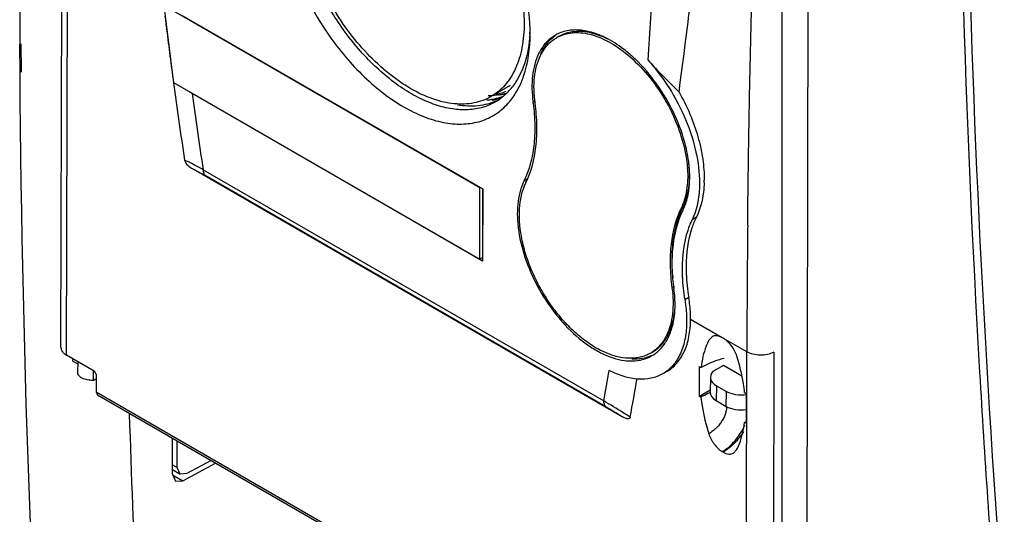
# Model space of a CAD drawing. Header units: millimetres. Extents: x 39 to 300, y 44 to 429.
# Tile 2 of 6: x 112 to 183, y 111 to 146. Entities that reach past the tile are written whole.
import ezdxf

# ---------------------------------------------------------------- set-up
doc = ezdxf.new("R2010")
doc.units = ezdxf.units.MM
doc.header["$LTSCALE"] = 30.784258
doc.layers.get('0').update_dxf_attribs({"linetype": 'CONTINUOUS'})

msp = doc.modelspace()

# ---------------------------------------------------------------- linework, layer by layer
at = {"color": 7}
for p, q in [((166.796, 92.248), (166.796, 171.448)), ((168.565, 93.549), (168.7, 171.428)), ((115.026, 122.618), (115.097, 151.018)), ((115.436, 122.052), (115.511, 150.443)), ((122.445, 147.178), (145.072, 134.114)), ((123.141, 141.621), (122.445, 147.178)), ((123.739, 146.443), (145.295, 133.998)), ((148.701, 145.125), (148.701, 145.147)), ((112.094, 142.317), (112.081, 144.373)), ((112.201, 142.379), (112.174, 144.428)), ((145.063, 128.965), (123.141, 141.621)), ((145.888, 140.627), (147.302, 141.444)), ((145.286, 128.823), (124.449, 140.853)), ((149.053, 140.312), (148.91, 140.232)), ((124.492, 135.44), (155.29, 117.659)), ((125.232, 135.383), (153.987, 118.782)), ((154.141, 118.36), (125.387, 134.961)), ((148.475, 134.694), (148.259, 134.576)), ((145.072, 134.114), (145.063, 128.965)), ((145.284, 133.998), (145.275, 129.087)), ((145.295, 133.998), (145.286, 128.823)), ((159.677, 132.697), (159.536, 132.615)), ((160.629, 131.967), (160.32, 131.789)), ((145.063, 128.965), (145.275, 129.087)), ((145.287, 129.08), (145.275, 129.087)), ((159.021, 126.989), (158.879, 126.907)), ((160.083, 126.203), (159.799, 126.04)), ((162.493, 123.319), (160.216, 124.633)), ((161.754, 123.387), (161.535, 123.149)), ((162.568, 123.275), (162.503, 123.313)), ((164.255, 122.301), (162.579, 123.269)), ((164.203, 92.496), (164.255, 122.301)), ((166.181, 122.27), (166.129, 92.428)), ((117.414, 120.91), (115.436, 122.052)), ((115.884, 121.641), (115.884, 121.793)), ((115.884, 121.641), (116.229, 121.442)), ((116.23, 121.594), (116.228, 120.83)), ((117.336, 120.955), (117.335, 120.255)), ((160.859, 119.1), (160.862, 121.241)), ((160.862, 121.241), (160.965, 121.181)), ((162.582, 121.326), (161.821, 120.886)), ((163.902, 120.564), (162.582, 121.326)), ((117.335, 120.255), (117.554, 120.372)), ((117.555, 120.665), (117.553, 119.428)), ((161.635, 120.485), (161.619, 119.41)), ((117.553, 119.428), (164.203, 92.496)), ((117.553, 119.428), (117.651, 119.202)), ((161.621, 119.539), (160.859, 119.1)), ((162.075, 119.872), (162.059, 118.796)), ((162.075, 119.872), (162.782, 119.464)), ((162.766, 118.388), (162.782, 119.464)), ((164.306, 92.266), (117.651, 119.202)), ((160.961, 119.041), (160.859, 119.1)), ((162.059, 118.796), (162.766, 118.388)), ((164.096, 119.374), (164.199, 119.314)), ((164.199, 119.314), (164.195, 117.174)), ((164.195, 117.174), (164.092, 117.233)), ((123.028, 113.513), (123.028, 116.097)), ((123.381, 113.986), (123.381, 115.893)), ((163.303, 115.027), (163.522, 115.265)), ((125.801, 114.497), (124.064, 113.564)), ((162.554, 115.102), (162.489, 115.139)), ((123.028, 114.19), (123.381, 113.986)), ((123.028, 113.852), (123.588, 113.528)), ((123.588, 113.528), (123.381, 113.986)), ((123.781, 113.05), (126.117, 114.314)), ((123.028, 113.513), (123.256, 113.009)), ((123.045, 113.475), (123.781, 113.05)), ((124.064, 113.564), (123.588, 113.528)), ((123.256, 113.009), (123.781, 113.05))]:
    msp.add_line(p, q, dxfattribs=at)
for centre, radius, start, end in [((1145.656, 149.676), 1033.588, 179.852203, 180.293951), ((464.225, 187.814), 344.231, 186.90791, 187.07038), ((467.642, 188.241), 347.675, 187.0708, 187.70636), ((138.022, 145.765), 10.679, 356.48104, 358.88653), ((151.838, 142.718), 2.679, 118.67497, 120.44526), ((152.064, 142.818), 2.699, 123.81652, 125.59234), ((151.839, 142.715), 2.682, 115.54191, 118.67371), ((151.909, 142.593), 2.617, 116.44688, 119.89867), ((153.082, 142.107), 3.953, 154.12736, 157.72067), ((148.976, 135.694), 10.536, 48.24353, 48.47887), ((148.831, 135.533), 10.752, 46.77747, 48.23946), ((148.685, 135.376), 10.966, 46.51085, 46.78145), ((475.012, 189.235), 355.112, 187.70589, 188.60962), ((127.584, 146.286), 6.272, 237.71486, 240.01177), ((475.008, 188.286), 353.754, 187.70563, 188.60073), ((145.441, 144.932), 4.206, 281.27136, 287.10276), ((145.762, 145.192), 4.495, 278.60344, 282.3776), ((145.489, 144.778), 4.046, 287.09697, 291.80578), ((145.294, 144.499), 4.115, 290.20051, 290.75602), ((145.796, 145.036), 4.335, 282.38444, 285.41974), ((143.843, 144.096), 4.528, 316.52095, 321.86819), ((143.162, 143.634), 5.28, 325.89707, 326.3247), ((143.018, 143.728), 5.452, 326.33593, 330.33542), ((142.703, 143.91), 5.816, 330.311, 332.82711), ((145.167, 145.06), 4.692, 275.25159, 279.71388), ((145.214, 144.756), 4.44, 279.83712, 283.55131), ((145.262, 144.557), 4.235, 283.54837, 290.19616), ((144.178, 143.741), 4.04, 301.12574, 306.08371), ((133.753, 138.212), 15.291, 7.27606, 7.59029), ((146.825, 133.666), 13.488, 24.65892, 25.19919), ((150.621, 134.711), 9.539, 6.4253, 9.73057), ((151.202, 134.777), 8.953, 4.62977, 6.42057), ((151.659, 134.893), 8.35, 3.87826, 4.30066), ((151.468, 134.8), 8.687, 4.36189, 4.62214), ((151.525, 134.804), 8.629, 4.17612, 4.36181), ((151.712, 132.899), 3.839, 154.10404, 155.21544), ((152.029, 132.97), 3.951, 154.1272, 157.70504), ((152.724, 134.715), 8.468, 358.31843, 359.34208), ((165.316, 129.929), 6.281, 153.85417, 155.57426), ((156.153, 134.195), 3.916, 334.11701, 336.90318), ((158.117, 126.877), 1.192, 41.426, 42.57057), ((174.121, 128.842), 15.229, 186.96288, 187.59093), ((1229.755, 120.452), 1065.502, 179.69673, 179.900519), ((153.031, 125.799), 6.066, 353.14947, 353.72784), ((152.582, 125.662), 6.519, 354.71305, 355.26115), ((152.394, 124.683), 7.822, 359.63665, 359.89942), ((155.413, 125.135), 3.579, 331.07764, 333.86345), ((155.101, 125.058), 3.917, 334.11702, 336.90751), ((161.803, 122.099), 1.401, 59.99935, 60.49896), ((161.857, 122.044), 1.422, 59.50492, 60.00062), ((156.026, 124.469), 2.617, 299.9013, 303.46383), ((156.302, 124.482), 2.69, 294.03786, 296.10869), ((156.097, 124.345), 2.679, 299.06366, 301.12765), ((156.092, 124.353), 2.689, 301.12976, 304.50485), ((-47.838, 156.616), 205.341, 349.38254, 350.00077), ((-47.275, 155.735), 206.702, 349.37173, 350.15102), ((160.141, 118.581), 2.674, 354.51174, 355.66655), ((161.235, 122.056), 5.606, 300.6454, 301.19929), ((161.286, 121.972), 5.507, 301.19869, 301.94992)]:
    msp.add_arc(centre, radius, start, end, dxfattribs=at)
for centre, major_axis, ratio, start_param, end_param in [((117.413, 120.747), (-0.1, 0.173), 0.579045, -2.355946, -0.786063), ((163.135, 120.463), (1.5, -0.022), 0.567179, 8.930827, 10.218607), ((163.842, 120.055), (1.5, -0.022), 0.567179, -2.347763, -1.307519), ((163.119, 119.387), (1.5, -0.022), 0.567179, 3.14152, 3.935422), ((163.826, 118.979), (1.5, -0.022), 0.567179, -2.347763, -1.300442)]:
    msp.add_ellipse(centre, major_axis=major_axis, ratio=ratio, start_param=start_param, end_param=end_param, dxfattribs=at)
for points, knots in [([(182.213, 102.737), (181.743, 108.757), (180.079, 133.253), (179.377, 157.814), (179.344, 176.328)], [0, 0, 0, 0, 0.245919, 1, 1, 1, 1]), ([(179.81, 176.349), (179.826, 170.117), (180.11, 145.594), (181.295, 121.08), (182.731, 102.844)], [0, 0, 0, 0, 0.254107, 1, 1, 1, 1]), ([(159.387, 140.956), (159.875, 144.627), (160.796, 152.08), (161.507, 159.557), (161.806, 163.351)], [0, 0, 0, 0, 0.493169, 1, 1, 1, 1]), ([(157.832, 159.353), (157.815, 157.993), (157.71, 152.628), (157.442, 147.265), (157.144, 143.269)], [0, 0, 0, 0, 0.253361, 1, 1, 1, 1]), ([(130.599, 155.576), (130.597, 154.389), (130.952, 151.889), (132.267, 148.25), (134.274, 144.807), (136.417, 142.313), (138.321, 140.712), (139.752, 139.777), (140.971, 139.204), (141.93, 138.894), (142.829, 138.692), (143.918, 138.611), (145.156, 138.816), (146.256, 139.327), (146.861, 139.852), (147.125, 140.148)], [0, 0, 0, 0, 0.132298, 0.278208, 0.428769, 0.574017, 0.641895, 0.705371, 0.763926, 0.791335, 0.817519, 0.866488, 0.911995, 0.955791, 1, 1, 1, 1]), ([(146.266, 140.283), (145.972, 140.105), (145.321, 139.82), (144.242, 139.643), (143.081, 139.712), (141.864, 140.022), (140.616, 140.561), (138.891, 141.602), (136.835, 143.41), (134.721, 146.105), (133.056, 149.176), (131.978, 152.367), (131.691, 154.541), (131.693, 155.575)], [0, 0, 0, 0, 0.042918, 0.087476, 0.135156, 0.186928, 0.243243, 0.304101, 0.437571, 0.581915, 0.729229, 0.871063, 1, 1, 1, 1]), ([(140.138, 141.197), (139.581, 141.518), (138.482, 142.289), (136.969, 143.704), (135.575, 145.377), (134.352, 147.245), (133.345, 149.239), (132.593, 151.283), (132.124, 153.301), (132.006, 154.638), (132.006, 155.281)], [0, 0, 0, 0, 0.114157, 0.237325, 0.366975, 0.499999, 0.633023, 0.762673, 0.885843, 1, 1, 1, 1]), ([(147.146, 151.303), (147.327, 150.845), (147.646, 149.93), (148, 148.55), (148.218, 147.206), (148.27, 146.321), (148.27, 145.892)], [0, 0, 0, 0, 0.265814, 0.522697, 0.768106, 1, 1, 1, 1]), ([(148.701, 145.147), (148.701, 146.169), (148.435, 148.315), (147.781, 150.369), (147.358, 151.408)], [0, 0, 0, 0, 0.476985, 1, 1, 1, 1]), ([(164.57, 146.133), (164.572, 146.205), (164.579, 146.35), (164.585, 146.567), (164.589, 146.784), (164.593, 146.93), (164.595, 147.002)], [0, 0, 0, 0, 0.248811, 0.498586, 0.749585, 1, 1, 1, 1]), ([(148.27, 145.892), (148.27, 145.309), (148.202, 144.453), (147.939, 143.378), (147.671, 142.661), (147.33, 142.02), (146.918, 141.46), (146.439, 140.989), (146.077, 140.736), (145.888, 140.627)], [0, 0, 0, 0, 0.289277, 0.422535, 0.548497, 0.667894, 0.781868, 0.891952, 1, 1, 1, 1]), ([(164.314, 131.399), (164.327, 132.624), (164.365, 135.689), (164.443, 140.601), (164.524, 144.288), (164.57, 146.133)], [0, 0, 0, 0, 0.249267, 0.624163, 1, 1, 1, 1]), ([(148.681, 145.109), (148.636, 144.387), (148.413, 143.035), (147.795, 141.795), (147.405, 141.3)], [0, 0, 0, 0, 0.534454, 1, 1, 1, 1]), ([(147.877, 141.255), (148.015, 141.524), (148.531, 142.751), (148.699, 144.102), (148.701, 145.125)], [0, 0, 0, 0, 0.228518, 1, 1, 1, 1]), ([(150.48, 145.027), (150.233, 144.881), (149.769, 144.494), (149.444, 143.989), (149.31, 143.714)], [0, 0, 0, 0, 0.484469, 1, 1, 1, 1]), ([(149.45, 143.585), (149.582, 143.853), (149.828, 144.229), (150.25, 144.631), (150.483, 144.792), (150.605, 144.862)], [0, 0, 0, 0, 0.514617, 0.759329, 1, 1, 1, 1]), ([(149.526, 143.832), (149.641, 144.069), (149.914, 144.509), (150.29, 144.868), (150.493, 145.013)], [0, 0, 0, 0, 0.514785, 1, 1, 1, 1]), ([(152.604, 145.36), (152.269, 145.415), (151.608, 145.446), (150.965, 145.269), (150.683, 145.134)], [0, 0, 0, 0, 0.520299, 1, 1, 1, 1]), ([(150.744, 144.936), (150.913, 145.021), (151.279, 145.155), (151.872, 145.241), (152.503, 145.214), (153.162, 145.075), (153.841, 144.828), (154.785, 144.347), (155.448, 143.856), (155.87, 143.487)], [0, 0, 0, 0, 0.101099, 0.205991, 0.317093, 0.436092, 0.563926, 0.700855, 1, 1, 1, 1]), ([(152.623, 145.28), (152.453, 145.301), (152.117, 145.319), (151.625, 145.273), (151.164, 145.151), (150.88, 145.02), (150.746, 144.943)], [0, 0, 0, 0, 0.265397, 0.518022, 0.761431, 1, 1, 1, 1]), ([(153.501, 145.118), (153.426, 145.146), (153.133, 145.247), (152.831, 145.323), (152.604, 145.36)], [0, 0, 0, 0, 0.259034, 1, 1, 1, 1]), ([(153.506, 145.077), (153.432, 145.101), (153.143, 145.19), (152.845, 145.253), (152.623, 145.28)], [0, 0, 0, 0, 0.259222, 1, 1, 1, 1]), ([(154.28, 144.767), (154.215, 144.801), (153.962, 144.931), (153.7, 145.045), (153.501, 145.118)], [0, 0, 0, 0, 0.257151, 1, 1, 1, 1]), ([(154.279, 144.754), (154.215, 144.786), (153.963, 144.907), (153.703, 145.011), (153.506, 145.077)], [0, 0, 0, 0, 0.257439, 1, 1, 1, 1]), ([(155.96, 143.582), (155.825, 143.701), (155.3, 144.143), (154.727, 144.529), (154.28, 144.767)], [0, 0, 0, 0, 0.262251, 1, 1, 1, 1]), ([(149.31, 143.714), (149.073, 143.224), (148.782, 142.053), (148.826, 140.863), (148.91, 140.232)], [0, 0, 0, 0, 0.460733, 1, 1, 1, 1]), ([(149.056, 140.155), (149.012, 140.477), (148.96, 141.106), (149.006, 142.27), (149.214, 143.104), (149.45, 143.585)], [0, 0, 0, 0, 0.27967, 0.540173, 1, 1, 1, 1]), ([(155.87, 143.487), (156.388, 143.035), (157.357, 142.001), (158.54, 140.226), (159.426, 138.294), (159.79, 136.937), (159.897, 136.267)], [0, 0, 0, 0, 0.245056, 0.502072, 0.758009, 1, 1, 1, 1]), ([(159.029, 139.409), (158.68, 140.151), (157.861, 141.551), (156.807, 142.787), (156.232, 143.332)], [0, 0, 0, 0, 0.508595, 1, 1, 1, 1]), ([(157.144, 143.269), (157.502, 142.873), (158.246, 142.097), (159.006, 141.338), (159.388, 140.956)], [0, 0, 0, 0, 0.497251, 1, 1, 1, 1]), ([(157.144, 143.269), (157.709, 142.646), (158.733, 141.284), (159.903, 139.047), (160.659, 136.739), (160.858, 135.172), (160.857, 134.426)], [0, 0, 0, 0, 0.258131, 0.519844, 0.771185, 1, 1, 1, 1]), ([(116.31, 58.443), (115.655, 65.278), (113.31, 93.18), (112.245, 121.186), (112.094, 142.317)], [0, 0, 0, 0, 0.245267, 1, 1, 1, 1]), ([(145.888, 140.627), (145.7, 140.518), (145.299, 140.331), (144.651, 140.152), (143.961, 140.075), (143.235, 140.1), (142.481, 140.226), (141.418, 140.536), (140.643, 140.905), (140.138, 141.197)], [0, 0, 0, 0, 0.108048, 0.218133, 0.332107, 0.451504, 0.577466, 0.710724, 1, 1, 1, 1]), ([(146.435, 140.747), (146.375, 140.738), (146.131, 140.706), (145.884, 140.693), (145.699, 140.693)], [0, 0, 0, 0, 0.245965, 1, 1, 1, 1]), ([(145.959, 140.435), (146.024, 140.446), (146.28, 140.496), (146.532, 140.569), (146.715, 140.637)], [0, 0, 0, 0, 0.253296, 1, 1, 1, 1]), ([(147.129, 140.98), (147.085, 140.933), (146.906, 140.753), (146.711, 140.588), (146.557, 140.477)], [0, 0, 0, 0, 0.252556, 1, 1, 1, 1]), ([(147.125, 140.148), (147.162, 140.189), (147.307, 140.357), (147.44, 140.535), (147.534, 140.673)], [0, 0, 0, 0, 0.24692, 1, 1, 1, 1]), ([(159.388, 140.956), (159.677, 140.443), (160.192, 139.396), (160.766, 137.78), (161.117, 136.183), (161.197, 135.126), (161.191, 134.618)], [0, 0, 0, 0, 0.265394, 0.524495, 0.771073, 1, 1, 1, 1]), ([(146.281, 140.325), (145.867, 140.138), (144.934, 139.896), (143.976, 139.941), (143.49, 140.02)], [0, 0, 0, 0, 0.480089, 1, 1, 1, 1]), ([(148.921, 140.149), (148.987, 139.625), (149.064, 138.604), (148.979, 136.714), (148.64, 135.36), (148.259, 134.576)], [0, 0, 0, 0, 0.279086, 0.539327, 1, 1, 1, 1]), ([(148.399, 134.447), (148.792, 135.246), (149.138, 136.635), (149.215, 138.571), (149.129, 139.618), (149.056, 140.155)], [0, 0, 0, 0, 0.459828, 0.720325, 1, 1, 1, 1]), ([(160.022, 136.323), (159.98, 136.569), (159.767, 137.588), (159.413, 138.575), (159.083, 139.293)], [0, 0, 0, 0, 0.24028, 1, 1, 1, 1]), ([(125.232, 135.383), (124.979, 135.521), (124.539, 135.758), (124.093, 135.984), (123.902, 136.074)], [0, 0, 0, 0, 0.577246, 1, 1, 1, 1]), ([(123.902, 136.074), (123.925, 135.921), (124.124, 135.665), (124.371, 135.51), (124.492, 135.44)], [0, 0, 0, 0, 0.525453, 1, 1, 1, 1]), ([(159.897, 136.267), (159.907, 136.204), (159.945, 135.956), (159.972, 135.706), (159.986, 135.519)], [0, 0, 0, 0, 0.254289, 1, 1, 1, 1]), ([(124.492, 135.44), (124.629, 135.375), (124.93, 135.22), (125.225, 135.055), (125.387, 134.961)], [0, 0, 0, 0, 0.447854, 1, 1, 1, 1]), ([(125.232, 135.383), (125.232, 135.299), (125.251, 135.144), (125.334, 135.007), (125.387, 134.961)], [0, 0, 0, 0, 0.546421, 1, 1, 1, 1]), ([(159.99, 135.458), (160.008, 135.191), (160.018, 134.672), (159.929, 133.707), (159.734, 133.019), (159.536, 132.615)], [0, 0, 0, 0, 0.27613, 0.535027, 1, 1, 1, 1]), ([(160.069, 133.971), (160.089, 134.089), (160.154, 134.59), (160.159, 135.098), (160.135, 135.481)], [0, 0, 0, 0, 0.238254, 1, 1, 1, 1]), ([(160.097, 133.952), (160.112, 134.069), (160.163, 134.561), (160.159, 135.058), (160.132, 135.433)], [0, 0, 0, 0, 0.239129, 1, 1, 1, 1]), ([(148.227, 134.509), (147.995, 134.006), (147.797, 133.141), (147.767, 131.938), (147.898, 130.566), (148.367, 128.782), (149.321, 126.712), (150.605, 124.822), (151.897, 123.49), (153.011, 122.656), (154.067, 122.045), (154.917, 121.753), (155.475, 121.681)], [0, 0, 0, 0, 0.102107, 0.159866, 0.221794, 0.355709, 0.497803, 0.640258, 0.775196, 0.837821, 0.896359, 1, 1, 1, 1]), ([(157.33, 122.2), (157.217, 122.135), (156.979, 122.021), (156.597, 121.904), (156.191, 121.84), (155.61, 121.826), (154.836, 121.953), (153.895, 122.31), (152.943, 122.862), (152.008, 123.592), (151.115, 124.479), (150.291, 125.498), (149.56, 126.617), (148.942, 127.806), (148.456, 129.029), (148.116, 130.25), (147.96, 131.254), (147.92, 132.025), (147.943, 133.036), (148.116, 133.871), (148.399, 134.447)], [0, 0, 0, 0, 0.021839, 0.043997, 0.066771, 0.090419, 0.141021, 0.196881, 0.258191, 0.324525, 0.39501, 0.468464, 0.543505, 0.618654, 0.692426, 0.76342, 0.830418, 0.862134, 0.892537, 1, 1, 1, 1]), ([(160.857, 134.426), (160.857, 134.18), (160.816, 133.281), (160.606, 132.378), (160.32, 131.789)], [0, 0, 0, 0, 0.272743, 1, 1, 1, 1]), ([(161.188, 134.467), (161.181, 134.234), (161.121, 133.38), (160.905, 132.527), (160.629, 131.967)], [0, 0, 0, 0, 0.27148, 1, 1, 1, 1]), ([(159.677, 132.697), (159.724, 132.791), (159.903, 133.2), (160.015, 133.635), (160.069, 133.971)], [0, 0, 0, 0, 0.237291, 1, 1, 1, 1]), ([(159.755, 132.659), (159.796, 132.757), (159.955, 133.174), (160.052, 133.614), (160.097, 133.952)], [0, 0, 0, 0, 0.237672, 1, 1, 1, 1]), ([(159.536, 132.615), (159.143, 131.816), (158.797, 130.427), (158.72, 128.491), (158.806, 127.444), (158.879, 126.907)], [0, 0, 0, 0, 0.459828, 0.720325, 1, 1, 1, 1]), ([(159.021, 126.989), (158.95, 127.506), (158.865, 128.515), (158.926, 130.39), (159.239, 131.738), (159.597, 132.526)], [0, 0, 0, 0, 0.278348, 0.538411, 1, 1, 1, 1]), ([(159.004, 126.996), (158.941, 127.512), (158.87, 128.517), (158.962, 130.379), (159.3, 131.713), (159.676, 132.486)], [0, 0, 0, 0, 0.278815, 0.538918, 1, 1, 1, 1]), ([(160.32, 131.789), (160.199, 131.541), (159.752, 130.42), (159.605, 129.197), (159.603, 128.27)], [0, 0, 0, 0, 0.229266, 1, 1, 1, 1]), ([(160.629, 131.967), (160.507, 131.717), (160.051, 130.595), (159.897, 129.367), (159.892, 128.436)], [0, 0, 0, 0, 0.229835, 1, 1, 1, 1]), ([(164.314, 131.399), (164.304, 130.514), (164.283, 128.745), (164.273, 126.976), (164.268, 126.091)], [0, 0, 0, 0, 0.500184, 1, 1, 1, 1]), ([(159.603, 128.27), (159.603, 128.09), (159.619, 127.343), (159.704, 126.599), (159.799, 126.04)], [0, 0, 0, 0, 0.241042, 1, 1, 1, 1]), ([(159.892, 128.436), (159.891, 128.256), (159.905, 127.508), (159.988, 126.763), (160.083, 126.203)], [0, 0, 0, 0, 0.241186, 1, 1, 1, 1]), ([(158.879, 126.907), (158.923, 126.585), (158.975, 125.956), (158.929, 124.792), (158.721, 123.958), (158.485, 123.478)], [0, 0, 0, 0, 0.27967, 0.540173, 1, 1, 1, 1]), ([(159.079, 125.124), (159.09, 125.259), (159.12, 125.828), (159.083, 126.4), (159.025, 126.83)], [0, 0, 0, 0, 0.23857, 1, 1, 1, 1]), ([(159.799, 126.04), (159.821, 125.909), (159.898, 125.401), (159.934, 124.887), (159.934, 124.506)], [0, 0, 0, 0, 0.258888, 1, 1, 1, 1]), ([(160.216, 124.669), (160.217, 124.793), (160.205, 125.307), (160.148, 125.819), (160.083, 126.203)], [0, 0, 0, 0, 0.240992, 1, 1, 1, 1]), ([(158.626, 123.559), (158.681, 123.67), (158.889, 124.154), (159.005, 124.676), (159.053, 125.076)], [0, 0, 0, 0, 0.235218, 1, 1, 1, 1]), ([(159.934, 124.506), (159.933, 124.087), (159.868, 123.289), (159.542, 122.193), (158.996, 121.304), (158.484, 120.875), (158.21, 120.718)], [0, 0, 0, 0, 0.289688, 0.548906, 0.782135, 1, 1, 1, 1]), ([(158.493, 120.88), (158.765, 121.037), (159.274, 121.462), (159.818, 122.342), (160.146, 123.427), (160.214, 124.217), (160.216, 124.633)], [0, 0, 0, 0, 0.218162, 0.451508, 0.710625, 1, 1, 1, 1]), ([(158.704, 123.522), (158.753, 123.637), (158.938, 124.133), (159.036, 124.659), (159.074, 125.061)], [0, 0, 0, 0, 0.235734, 1, 1, 1, 1]), ([(158.485, 123.478), (158.365, 123.234), (158.147, 122.891), (157.778, 122.513), (157.574, 122.356), (157.469, 122.286)], [0, 0, 0, 0, 0.514424, 0.759546, 1, 1, 1, 1]), ([(157.472, 122.282), (157.581, 122.345), (157.794, 122.489), (158.182, 122.842), (158.416, 123.17), (158.546, 123.405)], [0, 0, 0, 0, 0.242183, 0.487715, 1, 1, 1, 1]), ([(157.615, 122.137), (157.827, 122.283), (158.221, 122.649), (158.506, 123.103), (158.625, 123.348)], [0, 0, 0, 0, 0.485007, 1, 1, 1, 1]), ([(161.535, 123.149), (161.463, 123.006), (161.184, 122.379), (161.03, 121.701), (160.965, 121.181)], [0, 0, 0, 0, 0.235052, 1, 1, 1, 1]), ([(162.493, 123.319), (162.43, 123.354), (162.302, 123.414), (162.105, 123.461), (161.917, 123.457), (161.803, 123.415), (161.754, 123.387)], [0, 0, 0, 0, 0.280935, 0.541255, 0.779035, 1, 1, 1, 1]), ([(163.534, 121.996), (163.449, 122.261), (163.252, 122.64), (162.894, 123.045), (162.684, 123.207), (162.579, 123.269)], [0, 0, 0, 0, 0.515089, 0.772983, 1, 1, 1, 1]), ([(115.026, 122.618), (115.026, 122.566), (115.046, 122.456), (115.13, 122.303), (115.264, 122.164), (115.375, 122.087), (115.436, 122.052)], [0, 0, 0, 0, 0.21572, 0.448145, 0.708431, 1, 1, 1, 1]), ([(166.181, 122.27), (166.039, 122.197), (165.718, 122.092), (165.209, 122.046), (164.704, 122.107), (164.39, 122.223), (164.255, 122.301)], [0, 0, 0, 0, 0.2403, 0.503071, 0.764182, 1, 1, 1, 1]), ([(155.475, 121.681), (155.813, 121.637), (156.483, 121.633), (157.121, 121.849), (157.398, 122.003)], [0, 0, 0, 0, 0.518665, 1, 1, 1, 1]), ([(157.397, 122.025), (157.185, 121.93), (156.72, 121.791), (156.237, 121.768), (155.991, 121.78)], [0, 0, 0, 0, 0.486417, 1, 1, 1, 1]), ([(162.622, 121.826), (162.471, 121.787), (161.9, 121.623), (161.347, 121.394), (160.965, 121.181)], [0, 0, 0, 0, 0.263324, 1, 1, 1, 1]), ([(164.096, 119.374), (164.073, 119.588), (163.954, 120.475), (163.739, 121.348), (163.534, 121.996)], [0, 0, 0, 0, 0.240616, 1, 1, 1, 1]), ([(158.21, 120.718), (157.956, 120.571), (157.378, 120.354), (156.418, 120.3), (155.393, 120.503), (154.722, 120.787), (154.383, 120.962)], [0, 0, 0, 0, 0.220856, 0.455372, 0.713485, 1, 1, 1, 1]), ([(117.335, 120.255), (117.197, 120.248), (116.929, 120.265), (116.619, 120.363), (116.421, 120.487), (116.313, 120.59), (116.244, 120.706), (116.228, 120.79), (116.228, 120.83)], [0, 0, 0, 0, 0.305185, 0.585045, 0.707321, 0.815678, 0.911653, 1, 1, 1, 1]), ([(155.881, 117.612), (155.715, 117.716), (155.085, 118.109), (154.453, 118.498), (153.987, 118.782)], [0, 0, 0, 0, 0.265028, 1, 1, 1, 1]), ([(154.141, 118.36), (154.088, 118.406), (154.005, 118.543), (153.987, 118.698), (153.987, 118.782)], [0, 0, 0, 0, 0.453579, 1, 1, 1, 1]), ([(161.627, 119.384), (161.568, 119.358), (161.342, 119.254), (161.121, 119.136), (160.961, 119.041)], [0, 0, 0, 0, 0.256224, 1, 1, 1, 1]), ([(160.961, 119.041), (160.984, 118.827), (161.103, 117.94), (161.318, 117.066), (161.524, 116.418)], [0, 0, 0, 0, 0.240616, 1, 1, 1, 1]), ([(154.141, 118.36), (154.231, 118.308), (154.618, 118.081), (155, 117.845), (155.29, 117.659)], [0, 0, 0, 0, 0.232538, 1, 1, 1, 1]), ([(162.802, 118.325), (162.792, 118.224), (162.762, 118.02), (162.683, 117.718), (162.558, 117.488), (162.446, 117.312), (162.334, 117.14), (162.182, 116.94), (161.907, 116.675), (161.673, 116.522), (161.524, 116.418)], [0, 0, 0, 0, 0.128456, 0.259258, 0.390484, 0.456217, 0.521379, 0.648828, 0.77167, 1, 1, 1, 1]), ([(121.721, 83.177), (121.521, 86.038), (120.773, 97.576), (120.239, 109.127), (119.954, 117.817)], [0, 0, 0, 0, 0.248031, 1, 1, 1, 1]), ([(155.881, 117.612), (155.876, 117.585), (155.858, 117.534), (155.792, 117.49), (155.714, 117.484), (155.601, 117.506), (155.458, 117.566), (155.347, 117.626), (155.29, 117.659)], [0, 0, 0, 0, 0.117732, 0.220633, 0.32921, 0.449371, 0.715032, 1, 1, 1, 1]), ([(162.489, 115.139), (162.838, 115.34), (163.484, 115.916), (163.938, 116.645), (164.116, 117.053)], [0, 0, 0, 0, 0.47478, 1, 1, 1, 1]), ([(163.522, 115.265), (163.595, 115.409), (163.873, 116.036), (164.028, 116.713), (164.092, 117.233)], [0, 0, 0, 0, 0.235052, 1, 1, 1, 1]), ([(161.524, 116.418), (161.609, 116.151), (161.809, 115.769), (162.171, 115.362), (162.383, 115.201), (162.489, 115.139)], [0, 0, 0, 0, 0.516057, 0.773871, 1, 1, 1, 1]), ([(164.023, 116.573), (163.822, 116.266), (163.388, 115.715), (162.841, 115.267), (162.554, 115.102)], [0, 0, 0, 0, 0.525746, 1, 1, 1, 1]), ([(162.554, 115.102), (162.618, 115.065), (162.747, 115.003), (162.946, 114.954), (163.137, 114.957), (163.253, 114.998), (163.303, 115.027)], [0, 0, 0, 0, 0.281129, 0.541675, 0.779405, 1, 1, 1, 1])]:
    msp.add_open_spline(points, degree=3, knots=knots, dxfattribs=at)

doc.saveas('drawing.dxf')
